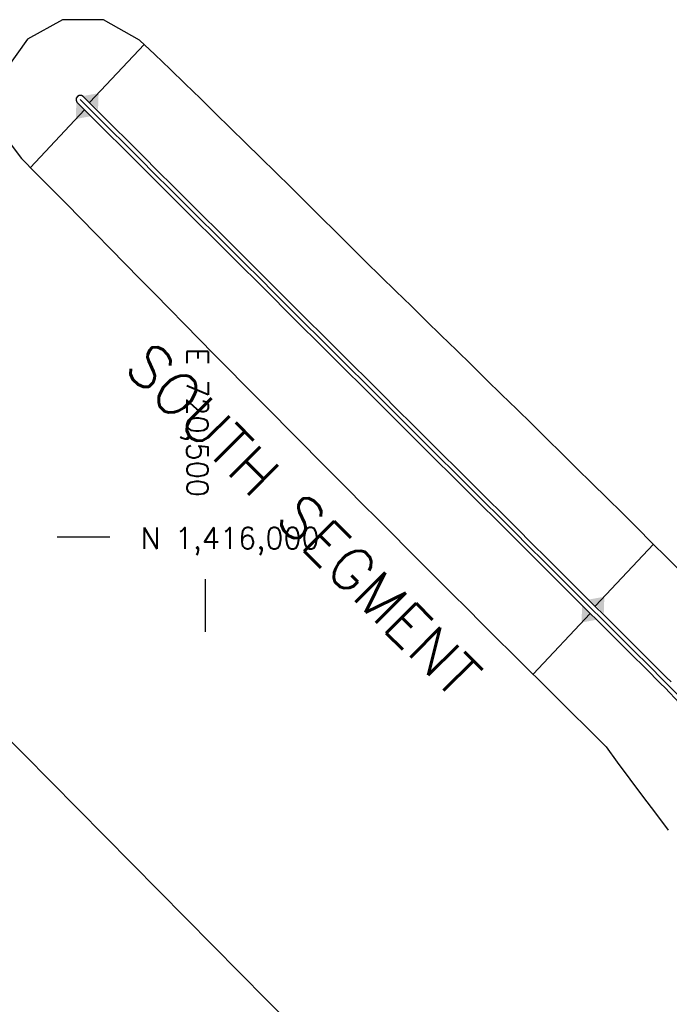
# Model space of a CAD drawing. Header units: feet. Extents: x 719681 to 728460, y 1405223 to 1418539.
# Tile 4 of 10: x 720412 to 720720, y 1415778 to 1416245. Entities that reach past the tile are written whole.
import ezdxf

# ---------------------------------------------------------------- set-up
doc = ezdxf.new("R2010")
doc.units = ezdxf.units.FT
doc.header["$LTSCALE"] = 100
doc.header["$MEASUREMENT"] = 0
for name, color, linetype in [('BREAKWATER-ALT3B-MODIFIED', 3, 'CONTINUOUS'), ('FLOATS-RAC', 20, 'CONTINUOUS'), ('GRID', 7, 'CONTINUOUS')]:
    doc.layers.add(name, color=color, linetype=linetype)
doc.styles.add('L100', font='ROMANS.SHX')
doc.styles.add('L200', font='simplex', dxfattribs={"height": 50})

# ---------------------------------------------------------------- blocks, each defined once
blk = doc.blocks.new('SIDETICK')
at = {"layer": 'GRID'}
blk.add_lwpolyline([(-0.25, 0), (0, 0)], dxfattribs=at)

msp = doc.modelspace()

# ---------------------------------------------------------------- linework, layer by layer
at = {"layer": 'BREAKWATER-ALT3B-MODIFIED', "color": 1}
for p, q in [((720445.29, 1416205.83, 32), (720470.97, 1416233.27, 32)), ((720442.77, 1416202.24, 32), (720417.16, 1416174.88, 32)), ((720684.8, 1415967.25, 32), (720712.17, 1415996.5, 32)), ((720682.28, 1415963.66, 32), (720655.26, 1415934.79, 32))]:
    msp.add_line(p, q, dxfattribs=at)
at = {"layer": 'BREAKWATER-ALT3B-MODIFIED'}
for points in [[(720468.82, 1416235.33, -10.21), (720451.71, 1416244.87, -9.88), (720432.39, 1416244.97, -9.51), (720415.73, 1416235.81, -9.03), (720404.88, 1416220.37, -9.14), (720402.47, 1416201.5, -9.44), (720407.62, 1416186.33, -9.73), (720412.9, 1416179.19, -9.95)], [(720468.82, 1416235.33, -10.21), (720476.05, 1416228.42, -10.35), (720483.26, 1416221.48, -10.47), (720490.46, 1416214.54, -10.58), (720497.63, 1416207.57, -10.66), (720504.77, 1416200.57, -10.71), (720511.91, 1416193.57, -10.77), (720519.06, 1416186.57, -10.82), (720526.22, 1416179.59, -10.9), (720533.41, 1416172.64, -11), (720540.5, 1416165.59, -11), (720547.58, 1416158.53, -11), (720554.67, 1416151.47, -11), (720561.75, 1416144.41, -11), (720568.84, 1416137.36, -11), (720575.92, 1416130.3, -11), (720583.07, 1416123.3, -11.06), (720590.23, 1416116.33, -11.13), (720597.39, 1416109.35, -11.21), (720604.55, 1416102.36, -11.28), (720611.7, 1416095.37, -11.34), (720618.85, 1416088.38, -11.4), (720626.01, 1416081.39, -11.47), (720633.16, 1416074.4, -11.53), (720640.31, 1416067.41, -11.59), (720647.46, 1416060.42, -11.65), (720654.6, 1416053.42, -11.71), (720661.73, 1416046.4, -11.75), (720668.84, 1416039.38, -11.78), (720675.96, 1416032.35, -11.81), (720683.08, 1416025.33, -11.84), (720690.2, 1416018.31, -11.88), (720697.32, 1416011.29, -11.91), (720704.41, 1416004.23, -11.91), (720711.49, 1415997.17, -11.91), (720718.59, 1415990.13, -11.92), (720725.68, 1415983.08, -11.94)], [(720442.13, 1416208.53, 15), (720441.28, 1416209.04, 15), (720440.29, 1416209.07, 15), (720439.4, 1416208.62, 15), (720438.84, 1416207.81, 15), (720438.74, 1416206.83, 15), (720439.12, 1416205.91, 15), (720439.31, 1416205.7, 15)], [(720440.72, 1416207.12, 0), (720447.8, 1416200.06, 0), (720454.89, 1416193, 0), (720461.97, 1416185.94, 0), (720469.05, 1416178.89, 0), (720476.14, 1416171.83, 0), (720483.22, 1416164.77, 0), (720490.31, 1416157.71, 0), (720497.39, 1416150.66, 0), (720504.48, 1416143.6, 0), (720511.56, 1416136.54, 0), (720518.65, 1416129.48, 0), (720525.73, 1416122.42, 0), (720532.81, 1416115.37, 0), (720539.9, 1416108.31, 0), (720546.98, 1416101.25, 0), (720554.07, 1416094.19, 0), (720561.15, 1416087.14, 0), (720568.24, 1416080.08, 0), (720575.32, 1416073.02, 0), (720582.41, 1416065.96, 0), (720589.49, 1416058.91, 0), (720596.57, 1416051.85, 0), (720603.66, 1416044.79, 0), (720610.74, 1416037.73, 0), (720617.83, 1416030.68, 0), (720624.91, 1416023.62, 0), (720632, 1416016.56, 0), (720639.08, 1416009.5, 0), (720646.17, 1416002.44, 0), (720653.25, 1415995.39, 0), (720660.33, 1415988.33, 0), (720667.42, 1415981.27, 0), (720674.5, 1415974.21, 0), (720681.59, 1415967.16, 0), (720688.67, 1415960.1, 0), (720695.76, 1415953.04, 0), (720702.84, 1415945.98, 0), (720709.93, 1415938.93, 0), (720717.01, 1415931.87, 0), (720724.09, 1415924.81, 0)], [(720442.13, 1416208.53, 15), (720449.21, 1416201.48, 15), (720456.3, 1416194.42, 15), (720463.38, 1416187.36, 15), (720470.47, 1416180.3, 15), (720477.55, 1416173.25, 15), (720484.63, 1416166.19, 15), (720491.72, 1416159.13, 15), (720498.8, 1416152.07, 15), (720505.89, 1416145.01, 15), (720512.97, 1416137.96, 15), (720520.06, 1416130.9, 15), (720527.14, 1416123.84, 15), (720534.23, 1416116.78, 15), (720541.31, 1416109.73, 15), (720548.39, 1416102.67, 15), (720555.48, 1416095.61, 15), (720562.56, 1416088.55, 15), (720569.65, 1416081.5, 15), (720576.73, 1416074.44, 15), (720583.82, 1416067.38, 15), (720590.9, 1416060.32, 15), (720597.99, 1416053.27, 15), (720605.07, 1416046.21, 15), (720612.15, 1416039.15, 15), (720619.24, 1416032.09, 15), (720626.32, 1416025.03, 15), (720633.41, 1416017.98, 15), (720640.49, 1416010.92, 15), (720647.58, 1416003.86, 15), (720654.66, 1415996.8, 15), (720661.75, 1415989.75, 15), (720668.83, 1415982.69, 15), (720675.91, 1415975.63, 15), (720683, 1415968.57, 15), (720690.08, 1415961.52, 15), (720697.17, 1415954.46, 15), (720704.25, 1415947.4, 15), (720711.34, 1415940.34, 15), (720718.42, 1415933.28, 15), (720720.51, 1415931.21, 15)], [(720439.31, 1416205.7, 15), (720446.39, 1416198.64, 15), (720453.47, 1416191.58, 15), (720460.56, 1416184.53, 15), (720467.64, 1416177.47, 15), (720474.73, 1416170.41, 15), (720481.81, 1416163.35, 15), (720488.9, 1416156.3, 15), (720495.98, 1416149.24, 15), (720503.07, 1416142.18, 15), (720510.15, 1416135.12, 15), (720517.23, 1416128.07, 15), (720524.32, 1416121.01, 15), (720531.4, 1416113.95, 15), (720538.49, 1416106.89, 15), (720545.57, 1416099.83, 15), (720552.66, 1416092.78, 15), (720559.74, 1416085.72, 15), (720566.83, 1416078.66, 15), (720573.91, 1416071.6, 15), (720580.99, 1416064.55, 15), (720588.08, 1416057.49, 15), (720595.16, 1416050.43, 15), (720602.25, 1416043.37, 15), (720609.33, 1416036.32, 15), (720616.42, 1416029.26, 15), (720623.5, 1416022.2, 15), (720630.59, 1416015.14, 15), (720637.67, 1416008.09, 15), (720644.75, 1416001.03, 15), (720651.84, 1415993.97, 15), (720658.92, 1415986.91, 15), (720666.01, 1415979.85, 15), (720673.09, 1415972.8, 15), (720680.18, 1415965.74, 15), (720687.26, 1415958.68, 15), (720694.35, 1415951.62, 15), (720701.43, 1415944.57, 15), (720708.51, 1415937.51, 15), (720715.6, 1415930.45, 15), (720717.7, 1415928.36, 15)], [(720412.9, 1416179.19, -9.95), (720419.92, 1416172.08, -10), (720427.01, 1416165.02, -10), (720434.05, 1416157.92, -10.04), (720441.04, 1416150.77, -10.13), (720448.03, 1416143.62, -10.22), (720455.03, 1416136.47, -10.3), (720462.03, 1416129.33, -10.38), (720469.04, 1416122.2, -10.45), (720476.05, 1416115.06, -10.52), (720483.05, 1416107.93, -10.59), (720490.05, 1416100.78, -10.68), (720497.04, 1416093.62, -10.77), (720504.03, 1416086.48, -10.85), (720511.07, 1416079.38, -10.89), (720518.09, 1416072.25, -10.96), (720525.13, 1416065.15, -11), (720532.22, 1416058.09, -11), (720539.27, 1416051.01, -11.02), (720546.29, 1416043.88, -11.09), (720553.33, 1416036.78, -11.13), (720560.38, 1416029.68, -11.17), (720567.43, 1416022.59, -11.2), (720574.47, 1416015.49, -11.24), (720581.52, 1416008.4, -11.27), (720588.57, 1416001.31, -11.3), (720595.63, 1415994.22, -11.33), (720602.69, 1415987.14, -11.35), (720609.75, 1415980.06, -11.38), (720616.81, 1415972.98, -11.4), (720623.9, 1415965.92, -11.39), (720630.98, 1415958.86, -11.39), (720638.08, 1415951.82, -11.38), (720645.18, 1415944.78, -11.37), (720652.28, 1415937.74, -11.35), (720659.39, 1415930.7, -11.33), (720666.49, 1415923.66, -11.31), (720673.57, 1415916.6, -11.32), (720680.64, 1415909.53, -11.33), (720687.72, 1415902.46, -11.34), (720689.82, 1415900.38, -11.33)], [(720717.7, 1415928.36, 15), (720724.57, 1415921.09, 15.8), (720731.44, 1415913.83, 16.6), (720738.31, 1415906.56, 17.4), (720745.18, 1415899.29, 18.2), (720752.05, 1415892.03, 19), (720752.07, 1415892, 19)], [(720689.82, 1415900.38, -11.33), (720695.02, 1415893.16, -11.31), (720701.04, 1415885.09, -11.28), (720707.07, 1415877.03, -11.26), (720713.09, 1415868.96, -11.23), (720719.12, 1415860.9, -11.21), (720719.14, 1415860.87, -11.21)]]:
    msp.add_polyline3d(points, dxfattribs=at)
at = {"layer": 'BREAKWATER-ALT3B-MODIFIED', "color": 1}
for points in [[(720449.17, 1416202.25), (720442.21, 1416208.83), (720449.43, 1416210.14)], [(720438.9, 1416205.82), (720445.85, 1416199.24), (720438.64, 1416197.93)], [(720688.68, 1415963.67), (720681.72, 1415970.25), (720688.93, 1415971.56)], [(720678.4, 1415967.24), (720685.36, 1415960.66), (720678.14, 1415959.35)]]:
    msp.add_solid(points, dxfattribs=at)
at = {"layer": 'FLOATS-RAC', "lineweight": 35}
msp.add_line((720718.5, 1415589), (720103.87, 1416210.52), dxfattribs=at)

# ---------------------------------------------------------------- block references
at = {"layer": 'GRID', "xscale": 100, "yscale": 100, "zscale": 100}
for p, rotation in [((720454.76, 1416000), 359.9999999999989), ((720500, 1415979.91), 89.9999999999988)]:
    msp.add_blockref('SIDETICK', p, dxfattribs=dict(at, rotation=rotation))

# ---------------------------------------------------------------- texts
at = {"layer": 'BREAKWATER-ALT3B-MODIFIED', "color": 2, "style": 'L200'}
msp.add_text('SOUTH SEGMENT', height=20, rotation=314.9372, dxfattribs=at).set_placement((720460.87, 1416079.36))
at = {"layer": 'GRID', "style": 'L100'}
for s, rotation, p in [('E 720,500', 270, (720491.25, 1416089.54)), ('N 1,416,000', 360, (720469.23, 1415994.31))]:
    msp.add_text(s, height=10, rotation=rotation, dxfattribs=at).set_placement(p)

doc.saveas('drawing.dxf')
